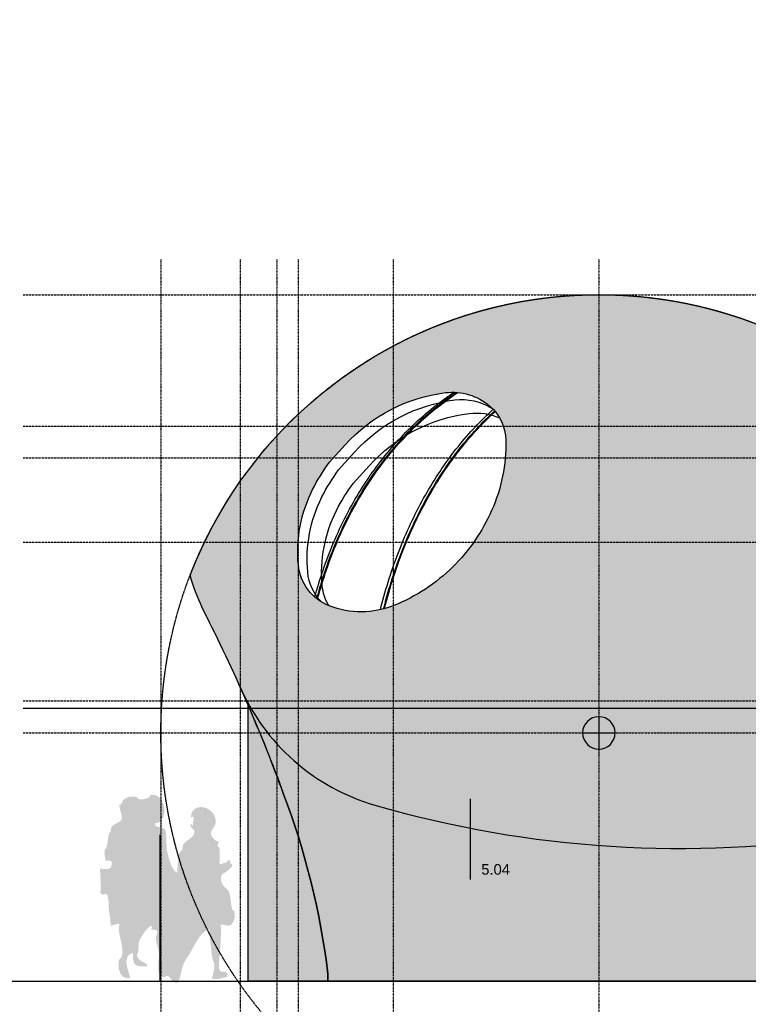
# Model space of a CAD drawing. Header units: metres. Extents: x 135527 to 1530300, y -118103 to -69281.
# Tile 75 of 88: x 227321 to 234225, y -94555 to -85231. Entities that reach past the tile are written whole.
import ezdxf
from ezdxf.enums import TextEntityAlignment as Align

# ---------------------------------------------------------------- set-up
doc = ezdxf.new("R2010")
doc.units = ezdxf.units.M
doc.header["$LTSCALE"] = 0.1
doc.header["$PDMODE"] = 35
for name, pattern in [('DASHDOT', [1, 0.5, -0.25, 0, -0.25]), ('DASHDOT2', [12.7, 6.35, -3.175, 0, -3.175]), ('HIDDEN', [0.375, 0.25, -0.125]), ('HIDDEN2', [4.762499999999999, 3.175, -1.5875])]:
    doc.linetypes.add(name, pattern=pattern)
doc.layers.get('DEFPOINTS').update_dxf_attribs({"color": 6})
for name, color, linetype in [('_01-STRAMIENEN', 8, 'DASHDOT2'), ('_02-SECTION', 2, 'Continuous'), ('_02-section-thick', 3, 'Continuous'), ('_02Constructie', 2, 'Continuous'), ('_03-PROJECTION', 1, 'Continuous'), ('_04-HIDDEN', 7, 'HIDDEN2'), ('_05text100', 8, 'Continuous'), ('_05text5', 8, 'Continuous'), ('_06-DIMENSIONS', 7, 'Continuous'), ('_11-BLOCKS', 7, 'Continuous')]:
    doc.layers.add(name, color=color, linetype=linetype)
doc.layers.add('_01Hulplijnen', color=6, linetype='Continuous', plot=False)
doc.layers.add('_07Mensen', color=8, linetype='Continuous', transparency=0.5)
for name, color, linetype, true_color in [('_09_afdruiprand', 7, 'Continuous', 0xd49d1c), ('_09_hatch_kleur', 7, 'Continuous', 0x87ded1), ('_09_hatch_zand_licht', 7, 'Continuous', 0xf4e799)]:
    doc.layers.add(name, color=color, linetype=linetype, true_color=true_color)
doc.styles.add('NIO 1_100 klein', font='arial.ttf', dxfattribs={"height": 200})
doc.styles.add('NIOstandard', font='arial.ttf')
doc.dimstyles.new('NIO-50-KLEIN', dxfattribs={"dimtxt": 100, "dimasz": 10, "dimexe": 2, "dimexo": 5, "dimgap": 10, "dimtad": 1, "dimdec": 0, "dimzin": 0, "dimdsep": 46, "dimtxsty": 'NIOstandard', "dimblk1": 'MAATSTR', "dimblk2": 'MAATSTR', "dimsah": 1, "dimcen": 0, "dimdle": 1.5, "dimse1": 1, "dimse2": 1, "dimclrd": 7, "dimclre": 256, "dimclrt": 256, "dimazin": 0, "dimtfac": 1, "dimtdec": 0, "dimtofl": 0, "dimtmove": 1, "dimatfit": 2, "dimldrblk": 'MAATSTR', "dimfxl": 1, "dimtvp": 1, "dimtolj": 1, "dimtzin": 0, "dimarcsym": 0})

# ---------------------------------------------------------------- blocks, each defined once
blk = doc.blocks.new('dwars_02')
blk.add_lwpolyline([(-3321.971182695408, 3.391965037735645e-07), (-3321.971182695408, 2590.839703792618)])
at = {"layer": '_01Hulplijnen'}
for points, knots in [([(-2692.609036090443, 3637.075236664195), (-2680.598960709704, 3677.074891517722), (-2668.588885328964, 3717.074546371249), (-2656.578809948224, 3757.074201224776), (-2656.578785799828, 3757.074281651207), (-2656.578761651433, 3757.074362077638), (-2656.578737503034, 3757.074442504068), (-2629.640759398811, 3846.791589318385), (-2569.466823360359, 4024.161231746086), (-2460.009855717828, 4282.765171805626), (-2332.494269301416, 4529.643265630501), (-2188.859820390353, 4760.981697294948), (-2029.884759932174, 4976.263846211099), (-1855.77936773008, 5174.840792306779), (-1667.478963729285, 5354.871500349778), (-1533.175568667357, 5461.81041253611), (-1464.808317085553, 5511.20254155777), (-1464.808217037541, 5511.202613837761), (-1464.808116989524, 5511.202686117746), (-1464.808016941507, 5511.20275839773), (-1434.816737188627, 5532.870046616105), (-1404.825457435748, 5554.537334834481), (-1374.834177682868, 5576.204623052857)], [-125.2921772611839, -125.2921772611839, -125.2921772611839, -125.2921772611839, -0.0002519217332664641, -0.0002519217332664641, -0.0002519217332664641, 0, 0, 0, 281.0232784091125, 561.5314717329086, 841.8571998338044, 1113.982207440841, 1377.78975249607, 1644.050137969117, 1905.524780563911, 2158.549559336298, 2158.549559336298, 2158.549559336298, 2158.549929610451, 2158.549929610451, 2158.549929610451, 2269.546589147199, 2269.546589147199, 2269.546589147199, 2269.546589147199]), ([(-2673.179335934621, 3620.901758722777), (-2663.026979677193, 3655.795069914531), (-2652.874623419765, 3690.688381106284), (-2642.722267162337, 3725.581692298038), (-2642.722243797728, 3725.581772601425), (-2642.722220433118, 3725.581852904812), (-2642.722197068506, 3725.581933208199), (-2615.577813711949, 3818.87626654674), (-2554.769587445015, 4002.563087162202), (-2444.248768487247, 4267.520913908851), (-2315.922631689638, 4518.595648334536), (-2170.478827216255, 4754.892268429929), (-2008.859850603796, 4974.57006030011), (-1832.280240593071, 5175.968889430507), (-1642.369219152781, 5357.539563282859), (-1506.187708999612, 5465.713010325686), (-1435.890454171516, 5516.235332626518), (-1435.8903538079, 5516.2354047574), (-1435.890253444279, 5516.235476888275), (-1435.890153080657, 5516.23554901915), (-1408.497856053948, 5535.922267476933), (-1381.105559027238, 5555.608985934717), (-1353.713262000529, 5575.2957043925)], [-109.0214422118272, -109.0214422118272, -109.0214422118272, -109.0214422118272, -0.0002509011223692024, -0.0002509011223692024, -0.0002509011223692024, 0, 0, 0, 291.4902339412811, 580.0680702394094, 860.6220884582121, 1136.750955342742, 1411.805659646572, 1678.066046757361, 1939.54068897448, 2199.244631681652, 2199.244631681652, 2199.244631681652, 2199.245002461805, 2199.245002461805, 2199.245002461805, 2300.442228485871, 2300.442228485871, 2300.442228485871, 2300.442228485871]), ([(-2666.399120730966, 3615.666051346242), (-2656.018011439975, 3651.32867555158), (-2645.636902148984, 3686.991299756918), (-2635.255792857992, 3722.653923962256), (-2635.255769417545, 3722.654004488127), (-2635.255745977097, 3722.654085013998), (-2635.255722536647, 3722.654165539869), (-2608.468190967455, 3814.67839200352), (-2549.012690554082, 3994.440126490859), (-2440.618351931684, 4255.554012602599), (-2314.47248604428, 4504.112951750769), (-2171.315453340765, 4738.240230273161), (-2011.664726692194, 4957.143505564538), (-1836.448359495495, 5158.99986646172), (-1647.316549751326, 5341.249137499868), (-1512.533718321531, 5449.294484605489), (-1444.290611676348, 5498.930945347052), (-1444.290511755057, 5498.931018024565), (-1444.290411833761, 5498.931090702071), (-1444.290311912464, 5498.931163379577), (-1409.741350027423, 5524.060264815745), (-1375.192388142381, 5549.189366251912), (-1340.64342625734, 5574.31846768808)], [-111.4292793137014, -111.4292793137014, -111.4292793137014, -111.4292793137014, -0.0002516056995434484, -0.0002516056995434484, -0.0002516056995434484, 0, 0, 0, 287.5326868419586, 567.6307826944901, 847.5680018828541, 1123.109353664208, 1390.241615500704, 1659.694350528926, 1924.23034491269, 2177.383931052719, 2177.383931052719, 2177.383931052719, 2177.384301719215, 2177.384301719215, 2177.384301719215, 2305.546596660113, 2305.546596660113, 2305.546596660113, 2305.546596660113]), ([(-2069.960734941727, 3516.891624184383), (-2068.290599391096, 3523.512091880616), (-2066.620463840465, 3530.132559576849), (-2064.950328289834, 3536.753027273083), (-2064.950310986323, 3536.753095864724), (-2064.950293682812, 3536.753164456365), (-2064.950276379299, 3536.753233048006), (-2041.520478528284, 3629.629650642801), (-1989.873247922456, 3810.878630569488), (-1896.166976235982, 4075.841440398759), (-1787.641752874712, 4329.58319402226), (-1664.085684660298, 4571.926594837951), (-1526.969389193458, 4799.698585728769), (-1377.317222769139, 5011.178942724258), (-1216.002612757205, 5205.119642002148), (-1099.78193071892, 5323.433435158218), (-1039.920845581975, 5379.171582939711), (-1039.92075689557, 5379.171665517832), (-1039.92066820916, 5379.171748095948), (-1039.920579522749, 5379.171830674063), (-1027.277328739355, 5390.944274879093), (-1014.634077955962, 5402.716719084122), (-1001.990827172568, 5414.489163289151)], [-20.48393168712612, -20.48393168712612, -20.48393168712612, -20.48393168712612, -0.0002122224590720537, -0.0002122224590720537, -0.0002122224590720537, 0, 0, 0, 287.359530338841, 565.1175288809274, 842.7222950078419, 1114.835755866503, 1380.704313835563, 1639.780183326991, 1891.502128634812, 2136.875943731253, 2136.875943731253, 2136.875943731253, 2136.876307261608, 2136.876307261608, 2136.876307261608, 2188.701670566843, 2188.701670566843, 2188.701670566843, 2188.701670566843]), ([(-2039.333516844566, 3524.366262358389), (-2037.877764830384, 3530.102715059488), (-2036.422012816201, 3535.839167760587), (-2034.966260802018, 3541.575620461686), (-2034.966243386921, 3541.575689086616), (-2034.966225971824, 3541.575757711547), (-2034.966208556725, 3541.575826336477), (-2011.950590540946, 3632.269839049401), (-1960.781215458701, 3811.343636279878), (-1868.264211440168, 4072.943822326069), (-1760.896509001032, 4324.303611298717), (-1640.039527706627, 4562.231084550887), (-1505.524141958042, 4787.27160570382), (-1359.498471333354, 4995.590180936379), (-1201.687892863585, 5187.579636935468), (-1089.148400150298, 5304.076874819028), (-1030.962252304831, 5359.311743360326), (-1030.962165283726, 5359.311825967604), (-1030.962078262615, 5359.311908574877), (-1030.961991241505, 5359.31199118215), (-1016.812492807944, 5372.743806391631), (-1002.662994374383, 5386.175621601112), (-988.5134959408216, 5399.607436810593)], [-17.75511988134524, -17.75511988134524, -17.75511988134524, -17.75511988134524, -0.0002124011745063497, -0.0002124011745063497, -0.0002124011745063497, 0, 0, 0, 280.7072413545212, 558.4651992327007, 832.026730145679, 1100.265670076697, 1358.595621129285, 1618.083420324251, 1862.925644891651, 2103.604509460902, 2103.604509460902, 2103.604509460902, 2103.604869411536, 2103.604869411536, 2103.604869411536, 2162.132287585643, 2162.132287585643, 2162.132287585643, 2162.132287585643]), ([(-2031.717537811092, 3526.416590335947), (-2030.321028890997, 3531.898322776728), (-2028.924519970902, 3537.38005521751), (-2027.528011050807, 3542.861787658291), (-2027.527993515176, 3542.861856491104), (-2027.527975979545, 3542.861925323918), (-2027.527958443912, 3542.86199415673), (-2004.480094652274, 3633.33202869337), (-1953.166011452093, 3812.264981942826), (-1860.479122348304, 4073.40179711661), (-1752.959241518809, 4324.201740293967), (-1632.160036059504, 4561.208276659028), (-1497.755676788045, 4785.329795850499), (-1351.895037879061, 4992.744176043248), (-1194.278640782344, 5183.873983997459), (-1081.890356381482, 5299.817825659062), (-1023.773606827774, 5354.790381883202), (-1023.773519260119, 5354.79046471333), (-1023.773431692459, 5354.790547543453), (-1023.773344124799, 5354.790630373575), (-1010.221495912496, 5367.609303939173), (-996.6696477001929, 5380.42797750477), (-983.1177994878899, 5393.246651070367)], [-16.97072400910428, -16.97072400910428, -16.97072400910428, -16.97072400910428, -0.0002130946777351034, -0.0002130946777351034, -0.0002130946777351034, 0, 0, 0, 280.0798350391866, 558.1781194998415, 830.8831682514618, 1098.273835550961, 1355.7681436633, 1614.403929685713, 1858.429899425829, 2098.416382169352, 2098.416382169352, 2098.416382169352, 2098.416743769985, 2098.416743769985, 2098.416743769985, 2154.377550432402, 2154.377550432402, 2154.377550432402, 2154.377550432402])]:
    blk.add_open_spline(points, degree=3, knots=knots, dxfattribs=at)
at = {"layer": '_02-SECTION'}
blk.add_lwpolyline([(-3865.25373130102, 3860.732800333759, -0.5207284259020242), (2743.200893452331, 5464.056656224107, 0.01715255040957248), (2373.947737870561, 5091.17883490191, 0.1083805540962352), (2257.219573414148, 4892.090022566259, 0.266801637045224), (2392.451738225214, 4248.411888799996, 0.07451460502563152), (3195.94497159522, 3580.512735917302), (4092.71514432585, 3037.155547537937, -0.1944758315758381), (3420.526275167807, 1.133776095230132e-07), (3420.526275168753, 1.147545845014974e-07), (-2567.406025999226, 1.147545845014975e-07), (-2567.406025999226, 68.46160002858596, 0.06021915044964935), (-2987.255644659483, 1771.055884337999, 0.03030270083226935), (-3742.174456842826, 3502.632563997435, -0.0309216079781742), (-3860.912189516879, 3796.79466157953, -0.03619747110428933), (-3868.325818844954, 3831.68460528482, -0.1585047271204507), (-3865.25373130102, 3860.732800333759)], format="xyb", dxfattribs=at)
blk.add_lwpolyline([(-2554.555184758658, 4909.343364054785), (-2403.101675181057, 5077.596876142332, -0.1806490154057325), (-1453.992876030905, 5572.262188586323, -0.2121431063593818), (-1033.288622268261, 5444.389519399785, -0.2127408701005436), (-881.8350824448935, 5121.342802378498, -0.109706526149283), (-1016.460424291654, 4455.058894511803, -0.09330267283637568), (-1383.314547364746, 3923.37782250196, -0.1002394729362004), (-1942.009800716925, 3556.585179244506, -0.1900588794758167), (-2554.555184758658, 3553.22009590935, -0.2837199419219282), (-2847.365351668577, 3940.203160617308, -0.1416105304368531), (-2712.739979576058, 4653.598051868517, -0.04305738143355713)], format="xyb", close=True, dxfattribs=at)
at = {"layer": '_03-PROJECTION'}
for points in [[(-2624.621853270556, 3587.468380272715, -0.1750517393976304), (-2758.725667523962, 3871.272726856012, -0.1416105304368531), (-2624.100295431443, 4584.667618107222, -0.04305738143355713), (-2465.915500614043, 4840.412930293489), (-2314.461991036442, 5008.666442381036, -0.1806490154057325), (-1365.35319188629, 5503.331754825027, -0.1713126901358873), (-1013.274350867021, 5425.959614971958, -0.1713126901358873)], [(-2560.857782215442, 3555.719045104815, -0.1077796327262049), (-2620.841707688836, 3743.259067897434, -0.1416105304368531), (-2486.216335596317, 4456.653959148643, -0.04305738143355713), (-2328.031540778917, 4712.399271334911), (-2176.578031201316, 4880.652783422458, -0.1806490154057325), (-1227.469232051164, 5375.318095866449, -0.1363125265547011), (-940.7716249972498, 5332.590971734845, -0.1363125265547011)]]:
    blk.add_lwpolyline(points, format="xyb", dxfattribs=at)
blk = doc.blocks.new('refpoint')
at = {"layer": '_01Hulplijnen'}
for p, q in [((1.746229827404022e-10, 307.3132274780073), (-1.746229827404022e-10, -307.3132274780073)), ((307.3132274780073, -1.455191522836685e-10), (-307.3132274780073, 1.455191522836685e-10))]:
    blk.add_line(p, q, dxfattribs=at)
blk.add_circle((0, 0), 307.3132274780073, dxfattribs=at)
blk = doc.blocks.new('MAATSTR')
at = {"linetype": 'Continuous'}
for p, q in [((-4.166666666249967, 0), (4.166666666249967, 0)), ((0, 4.999999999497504), (0, -4.999999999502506))]:
    blk.add_line(p, q, dxfattribs=at)
at = {"linetype": 'Continuous', "const_width": 1.5}
blk.add_lwpolyline([(-0.75, 0, 1), (0.75, 0, 1)], format="xyb", close=True, dxfattribs=at)
blk = doc.blocks.new('*D235')
at = {"layer": '_06-DIMENSIONS', "color": 7, "lineweight": -2, "transparency": 16777216}
blk.add_line((3286.885496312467, 2113.923058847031), (4072.169058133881, 1969.995520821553), dxfattribs=at)
at = {"layer": 'DEFPOINTS', "color": 0, "transparency": 16777216}
for p in [(9.91214781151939e-05, 2716.346624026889), (4082.005215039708, 1968.192740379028)]:
    blk.add_point(p, dxfattribs=at)
at = {"layer": '_06-DIMENSIONS', "color": 7, "lineweight": -2, "transparency": 16777216, "xscale": 10, "yscale": 10, "zscale": 10, "rotation": 349.6140444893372}
blk.add_blockref('MAATSTR', (4082.005215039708, 1968.192740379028), dxfattribs=at)
at = {"layer": '_06-DIMENSIONS', "transparency": 16777216, "insert": (3501.499892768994, 2136.662666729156), "char_height": 100, "attachment_point": 5, "rotation": 349.6140444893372, "style": 'NIOstandard'}
blk.add_mtext('\\A1;R4150', dxfattribs=at)
blk = doc.blocks.new('*D236')
at = {"layer": '_06-DIMENSIONS', "color": 7, "lineweight": -2, "transparency": 16777216}
blk.add_line((-4140.000000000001, -1283.653375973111), (-3409.999906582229, -1283.653375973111), dxfattribs=at)
at = {"layer": 'DEFPOINTS', "color": 0, "transparency": 16777216}
for p in [(-4150, 7203.805705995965), (-3399.999906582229, 7203.805695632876), (-3399.999906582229, -1283.653375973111)]:
    blk.add_point(p, dxfattribs=at)
at = {"layer": '_06-DIMENSIONS', "color": 7, "lineweight": -2, "transparency": 16777216, "xscale": 10, "yscale": 10, "zscale": 10, "rotation": 180}
blk.add_blockref('MAATSTR', (-4150.000000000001, -1283.653375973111), dxfattribs=at)
at = {"layer": '_06-DIMENSIONS', "color": 7, "lineweight": -2, "transparency": 16777216, "xscale": 10, "yscale": 10, "zscale": 10}
blk.add_blockref('MAATSTR', (-3399.999906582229, -1283.653375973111), dxfattribs=at)
at = {"layer": '_06-DIMENSIONS', "transparency": 16777216, "insert": (-3774.999953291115, -1222.596077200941), "char_height": 100, "attachment_point": 5, "style": 'NIOstandard'}
blk.add_mtext('\\A1;750', dxfattribs=at)
blk = doc.blocks.new('*D237')
at = {"layer": '_06-DIMENSIONS', "color": 7, "lineweight": -2, "transparency": 16777216}
blk.add_line((-3389.999906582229, -1283.653375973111), (3389.999974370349, -1283.653375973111), dxfattribs=at)
at = {"layer": 'DEFPOINTS', "color": 0, "transparency": 16777216}
for p in [(-3399.999906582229, 7203.805695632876), (3399.999974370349, -1283.653375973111), (3399.999974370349, -1321.423686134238)]:
    blk.add_point(p, dxfattribs=at)
at = {"layer": '_06-DIMENSIONS', "color": 7, "lineweight": -2, "transparency": 16777216, "xscale": 10, "yscale": 10, "zscale": 10, "rotation": 180}
blk.add_blockref('MAATSTR', (-3399.999906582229, -1283.653375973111), dxfattribs=at)
at = {"layer": '_06-DIMENSIONS', "color": 7, "lineweight": -2, "transparency": 16777216, "xscale": 10, "yscale": 10, "zscale": 10}
blk.add_blockref('MAATSTR', (3399.999974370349, -1283.653375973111), dxfattribs=at)
at = {"layer": '_06-DIMENSIONS', "transparency": 16777216, "insert": (3.389405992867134e-05, -1222.596077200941), "char_height": 100, "attachment_point": 5, "style": 'NIOstandard'}
blk.add_mtext('\\A1;6800', dxfattribs=at)
blk = doc.blocks.new('*D234')
at = {"layer": '_06-DIMENSIONS', "color": 7, "lineweight": -2, "transparency": 16777216}
blk.add_line((-4140, -1533.653375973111), (4140, -1533.653375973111), dxfattribs=at)
at = {"layer": 'DEFPOINTS', "color": 0, "transparency": 16777216}
for p in [(-4150, 366.3466240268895), (4150, 366.3466240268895), (4150, -1533.653375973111)]:
    blk.add_point(p, dxfattribs=at)
at = {"layer": '_06-DIMENSIONS', "color": 7, "lineweight": -2, "transparency": 16777216, "xscale": 10, "yscale": 10, "zscale": 10, "rotation": 180}
blk.add_blockref('MAATSTR', (-4150, -1533.653375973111), dxfattribs=at)
at = {"layer": '_06-DIMENSIONS', "color": 7, "lineweight": -2, "transparency": 16777216, "xscale": 10, "yscale": 10, "zscale": 10}
blk.add_blockref('MAATSTR', (4150, -1533.653375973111), dxfattribs=at)
at = {"layer": '_06-DIMENSIONS', "transparency": 16777216, "insert": (3.740769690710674e-15, -1472.561970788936), "char_height": 100, "attachment_point": 5, "style": 'NIOstandard'}
blk.add_mtext('\\A1;8300', dxfattribs=at)
blk = doc.blocks.new('*U397')
at = {"layer": '_01-STRAMIENEN', "color": 253, "linetype": 'HIDDEN', "ltscale": 40}
for points in [[(-9973.606915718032, 6500), (1244.49792445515, 6500)], [(-9973.60691571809, 5255), (1244.497924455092, 5255)], [(-9973.60691571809, 4955), (1244.497924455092, 4955)], [(-9973.606915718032, 4155), (1244.49792445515, 4155)], [(-9973.60691571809, 2655), (1244.497924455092, 2655)], [(-9973.606915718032, 2350), (1244.49792445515, 2350)], [(-9973.606915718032, 0), (1244.49792445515, 0)]]:
    blk.add_lwpolyline(points, dxfattribs=at)
at = {"layer": '_01Hulplijnen', "ltscale": 40}
blk.add_lwpolyline([(-9973.606915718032, 2585), (1244.49792445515, 2585)], dxfattribs=at)
blk = doc.blocks.new('hatches_links')
at = {"layer": '_02Constructie'}
h = blk.add_hatch(dxfattribs=at)
h.set_pattern_fill('AR-SAND', color=253, scale=5)
h.set_pattern_definition([(37.50000000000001, (-265951.6060139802, 94335.20569048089), (-8.000156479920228, 244.7066186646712), [0, -193.04, 0, -215.9, 0, -206.375]), (7.499999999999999, (-265951.6060139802, 94335.20569048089), (224.7616415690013, 358.4125502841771), [0, -104.14, 0, -173.99, 0, -66.67500000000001]), (327.5, (-266107.8160139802, 94335.20569048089), (395.496185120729, 0.718592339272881), [0, -63.5, 0, -228.6, 0, -298.45]), (317.5, (-266107.8160139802, 94335.20569048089), (381.7782262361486, 111.4646616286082), [0, -31.75, 0, -149.86, 0, -171.45])])
edge = h.paths.add_edge_path(flags=16)
edge.add_line((767.4159979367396, 4909.343363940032), (918.8695075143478, 5077.596876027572))
edge.add_arc((2055.650560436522, 4054.322663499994), 1529.497066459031, 97.04806487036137, 138.0080187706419, ccw=False)
edge.add_arc((1934.420739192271, 5034.859389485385), 541.4945661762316, 49.138733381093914, 97.04806487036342, ccw=False)
edge.add_arc((2001.965986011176, 5112.94235535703), 438.2506320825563, 1.0983204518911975, 49.13873338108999, ccw=False)
edge.add_arc((872.7649177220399, 5091.293700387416), 1567.659201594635, -23.944416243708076, 1.098320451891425, ccw=False)
edge.add_arc((709.8717913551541, 5163.629123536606), 1745.891028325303, 314.7339144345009, 336.0555837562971, ccw=False)
edge.add_arc((753.7098525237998, 5119.381985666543), 1683.604715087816, 291.83720341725, 314.73391443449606, ccw=False)
edge.add_arc((1069.422211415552, 4331.528794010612), 834.8485986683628, 248.7923111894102, 291.83720341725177, ccw=False)
edge.add_arc((934.5525749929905, 3983.952464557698), 462.022736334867, 185.43352392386, 248.7923111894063, ccw=False)
edge.add_arc((1776.093677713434, 4063.998335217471), 1307.362176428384, 153.193151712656, 185.4335239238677, ccw=False)
edge.add_arc((2170.480478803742, 3864.720055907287), 1749.236345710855, 143.3312182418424, 153.1931517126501, ccw=False)
edge = h.paths.add_edge_path()
edge.add_arc((3321.971182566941, 2350.000000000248), 4149.999999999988, 48.62288047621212, 158.6519775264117, ccw=False)
edge.add_arc((11313.67509195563, -102.697554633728), 7650.852001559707, 133.3144931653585, 137.2451826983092)
edge.add_arc((6091.396046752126, 4725.541871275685), 538.6024010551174, 137.2451826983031, 161.9875999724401)
edge.add_arc((6207.016219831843, 4687.946933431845), 660.1811976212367, 161.9875999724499, 221.742147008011)
edge.add_arc((8344.560508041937, 6595.251857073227), 3524.951285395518, 221.7421470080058, 238.788134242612)
edge.add_line((6517.916154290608, 3580.512735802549), (7414.686327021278, 3037.155547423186))
edge.add_arc((3321.971182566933, 2350.000000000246), 4150.000000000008, -34.49018554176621, 9.5309091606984, ccw=False)
edge.add_line((6742.497457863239, -1.382431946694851e-09), (6742.49745786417, 0))
edge.add_line((6742.49745786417, 0), (754.5651566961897, 0))
edge.add_line((754.5651566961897, 0), (754.5651566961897, 68.4615999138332))
edge.add_arc((-6498.053195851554, -816.9275758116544), 7306.462000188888, 6.960146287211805, 20.74471250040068)
edge.add_arc((-14315.28893409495, -3585.584672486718), 15598.59702304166, 20.08447840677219, 27.02722132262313)
edge.add_arc((1896.44300662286, 4608.785681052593), 2567.18225080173, 198.4391061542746, 205.523559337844, ccw=False)
edge.add_arc((-301.994069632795, 3865.375219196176), 246.6721385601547, 187.8500248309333, 196.1422537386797, ccw=False)
edge.add_arc((-500.1536855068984, 3841.48501835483), 47.22897351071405, 155.9494909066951, 191.9763834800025, ccw=False)
at = {"layer": '_09_hatch_kleur'}
h = blk.add_hatch(color=256, dxfattribs=at)
h.dxf.hatch_style = 1
edge = h.paths.add_edge_path()
edge.add_line((754.5651566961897, 0), (0, 0))
edge.add_line((0, 0), (0, 2610.279417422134))
edge.add_arc((-14315.28893410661, -3585.584672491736), 15598.59702305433, 20.084478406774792, 23.403658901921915, ccw=False)
edge.add_arc((-6498.053195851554, -816.9275758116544), 7306.462000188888, 6.960146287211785, 20.74471250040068, ccw=False)
edge.add_line((754.5651566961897, 68.4615999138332), (754.5651566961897, 0))
at = {"layer": '_09_hatch_zand_licht'}
h = blk.add_hatch(color=41, dxfattribs=at)
h.dxf.hatch_style = 1
h.set_gradient(color1=(250, 237, 163), color2=(223, 195, 129), rotation=90.00000000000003, tint=1, name='INVCYLINDER')
edge = h.paths.add_edge_path(flags=16)
edge.add_line((767.4159979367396, 4909.343363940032), (918.8695075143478, 5077.596876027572))
edge.add_arc((2055.650560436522, 4054.322663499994), 1529.497066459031, 97.04806487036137, 138.0080187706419, ccw=False)
edge.add_arc((1934.420739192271, 5034.859389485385), 541.4945661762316, 49.138733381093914, 97.04806487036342, ccw=False)
edge.add_arc((2001.965986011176, 5112.94235535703), 438.2506320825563, 1.0983204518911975, 49.13873338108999, ccw=False)
edge.add_arc((872.7649177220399, 5091.293700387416), 1567.659201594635, -23.944416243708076, 1.098320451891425, ccw=False)
edge.add_arc((709.8717913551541, 5163.629123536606), 1745.891028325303, 314.7339144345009, 336.0555837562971, ccw=False)
edge.add_arc((753.7098525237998, 5119.381985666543), 1683.604715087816, 291.83720341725, 314.73391443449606, ccw=False)
edge.add_arc((1069.422211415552, 4331.528794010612), 834.8485986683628, 248.7923111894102, 291.83720341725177, ccw=False)
edge.add_arc((934.5525749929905, 3983.952464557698), 462.022736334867, 185.43352392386, 248.7923111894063, ccw=False)
edge.add_arc((1776.093677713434, 4063.998335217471), 1307.362176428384, 153.193151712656, 185.4335239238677, ccw=False)
edge.add_arc((2170.480478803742, 3864.720055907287), 1749.236345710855, 143.3312182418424, 153.1931517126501, ccw=False)
edge = h.paths.add_edge_path()
edge.add_arc((3321.971182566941, 2350.000000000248), 4149.999999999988, 48.62288047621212, 158.6519775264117, ccw=False)
edge.add_arc((11313.67509195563, -102.697554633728), 7650.852001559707, 133.3144931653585, 137.2451826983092)
edge.add_arc((6091.396046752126, 4725.541871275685), 538.6024010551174, 137.2451826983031, 161.9875999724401)
edge.add_arc((6207.016219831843, 4687.946933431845), 660.1811976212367, 161.9875999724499, 221.742147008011)
edge.add_arc((8344.560508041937, 6595.251857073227), 3524.951285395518, 221.7421470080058, 238.788134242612)
edge.add_line((6517.916154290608, 3580.512735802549), (7414.686327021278, 3037.155547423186))
edge.add_arc((3321.971182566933, 2350.000000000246), 4150.000000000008, -34.49018554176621, 9.5309091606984, ccw=False)
edge.add_line((6742.497457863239, -1.382431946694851e-09), (6742.49745786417, 0))
edge.add_line((6742.49745786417, 0), (754.5651566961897, 0))
edge.add_line((754.5651566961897, 0), (754.5651566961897, 68.4615999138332))
edge.add_arc((-6498.053195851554, -816.9275758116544), 7306.462000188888, 6.960146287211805, 20.74471250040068)
edge.add_arc((-14315.28893409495, -3585.584672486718), 15598.59702304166, 20.08447840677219, 27.02722132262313)
edge.add_arc((1896.44300662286, 4608.785681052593), 2567.18225080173, 198.4391061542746, 205.523559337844, ccw=False)
edge.add_arc((-301.994069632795, 3865.375219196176), 246.6721385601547, 187.8500248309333, 196.1422537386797, ccw=False)
edge.add_arc((-500.1536855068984, 3841.48501835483), 47.22897351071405, 155.9494909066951, 191.9763834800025, ccw=False)
at = {"layer": '_01Hulplijnen'}
for points in [[(-543.2825486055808, 3860.732800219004, -0.5207284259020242), (6065.172076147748, 5464.056656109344, 0.01715255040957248), (5695.918920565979, 5091.178834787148, 0.1083805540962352), (5579.190756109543, 4892.090022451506, 0.266801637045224), (5714.422920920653, 4248.411888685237, 0.07451460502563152), (6517.916154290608, 3580.512735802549), (7414.686327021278, 3037.155547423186, -0.1944758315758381), (6742.497457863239, -1.382431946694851e-09), (6742.49745786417, 0), (754.5651566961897, 0), (754.5651566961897, 68.4615999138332, 0.06021915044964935), (334.7155380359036, 1771.055884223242, 0.03030270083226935), (-420.2032741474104, 3502.632563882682, -0.0309216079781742), (-538.9410068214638, 3796.794661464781, -0.03619747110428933), (-546.3546361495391, 3831.68460517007, -0.1585047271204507), (-543.2825486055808, 3860.732800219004)], [(754.5651566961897, 0), (0, 0), (0, 2610.279417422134, -0.01448366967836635), (334.7155380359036, 1771.055884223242, -0.06021915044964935), (754.5651566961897, 68.4615999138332), (754.5651566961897, 0)]]:
    blk.add_lwpolyline(points, format="xyb", dxfattribs=at)
blk.add_lwpolyline([(767.4159979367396, 4909.343363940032), (918.8695075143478, 5077.596876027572, -0.1806490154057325), (1867.978306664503, 5572.262188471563, -0.2121431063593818), (2288.682560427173, 5444.389519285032, -0.2127408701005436), (2440.136100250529, 5121.342802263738, -0.109706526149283), (2305.510758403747, 4455.058894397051, -0.09330267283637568), (1938.656635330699, 3923.377822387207, -0.1002394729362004), (1379.961381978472, 3556.585179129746, -0.1900588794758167), (767.4159979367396, 3553.22009579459, -0.2837199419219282), (474.6058310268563, 3940.203160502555, -0.1416105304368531), (609.2312031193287, 4653.598051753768, -0.04305738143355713)], format="xyb", close=True, dxfattribs=at)
for points in [[(0, 2.24434188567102e-07), (0, 2590.839703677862)], [(754.5651566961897, 0), (0, 0), (0, 2590.839703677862)]]:
    blk.add_lwpolyline(points, dxfattribs=at)
blk = doc.blocks.new('*U45')
at = {"layer": '_07Mensen'}
h = blk.add_hatch(color=256, dxfattribs=at)
edge = h.paths.add_edge_path()
edge.add_spline(control_points=[(200087.0707201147, -58555.29326279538), (200087.0707201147, -58617.01613095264), (200160.2927196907, -58570.59129754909), (200185.3394107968, -58622.30480030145), (200199.7715190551, -58652.14667576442), (200189.3431569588, -58829.88507224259), (200206.047158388, -58829.88507224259), (200206.047158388, -58857.42712142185), (200250.0511220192, -59022.10213216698), (200297.5746578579, -59022.10213216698), (200301.5411598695, -58986.50603547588), (200298.8595810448, -58811.57957234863), (200343.3477186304, -58811.57957234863), (200343.3477186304, -58773.46018447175), (200351.969739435, -58753.10625630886), (200382.0071466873, -58727.15639455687), (200403.7391084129, -58708.38534278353), (200435.8621880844, -58694.7167396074), (200452.0820155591, -58664.21378047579), (200479.0095362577, -58613.55242497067), (200427.2774114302, -58613.7945119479), (200416.5697182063, -58564.44601274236), (200434.2793116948, -58563.95252775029), (200443.4413726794, -58573.10527769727), (200444.0372790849, -58591.90426258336), (200442.8454662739, -58557.65826634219), (200453.1807179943, -58525.29309969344), (200453.1807179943, -58491.22401316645), (200444.0372790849, -58494.27803349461), (200434.8752181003, -58497.32274278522), (200425.7317791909, -58500.37676311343), (200425.7317791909, -58354.61246970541), (200628.9358634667, -58382.21969614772), (200657.9676786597, -58506.16822849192), (200670.3699807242, -58559.10147716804), (200650.8726680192, -58585.71242258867), (200624.1499901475, -58622.30480030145), (200592.790415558, -58665.22868357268), (200656.5337788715, -58729.20482282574), (200691.1708386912, -58729.20482282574), (200690.9287517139, -58740.45255622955), (200674.1875061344, -58753.0224569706), (200682.0087777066, -58774.96857256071), (200702.3813279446, -58774.96857256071), (200700.3142776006, -58826.77518568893), (200700.3142776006, -58842.08253148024), (200700.3142776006, -58874.63391888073), (200700.3142776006, -58907.18530628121), (200700.3142776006, -58939.72738264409), (200721.6737978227, -58948.88013259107), (200730.8358588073, -58945.83542330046), (200727.7818384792, -58930.57463269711), (200782.2886525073, -58937.6417102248), (200747.6143485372, -58912.82779505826), (200801.0038380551, -58903.10707181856), (200781.3203045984, -58949.58777144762), (200836.8699548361, -58933.72176340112), (200812.158461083, -58967.64187332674), (200790.1471682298, -58997.84687925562), (200751.7856933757, -59023.84329619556), (200718.6197774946, -59040.40763206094), (200697.9120299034, -59110.70596583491), (200728.9177850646, -59149.01157446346), (200767.3165040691, -59177.98752343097), (200820.4080403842, -59218.03429608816), (200792.6239042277, -59388.22144108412), (200837.614837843, -59388.22144108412), (200846.2368586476, -59423.24025344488), (200842.6986643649, -59456.89034328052), (200827.0188770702, -59489.19964370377), (200802.0466742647, -59548.47370897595), (200766.9999287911, -59516.34131826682), (200709.4763385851, -59516.36925137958), (200718.023871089, -59644.63810516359), (200698.1541168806, -59772.18069801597), (200692.5861164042, -59900.08642133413), (200687.260202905, -60022.42414417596), (200773.5548992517, -59904.04361230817), (200773.5548992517, -60010.63637059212), (200717.3162322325, -60020.02189647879), (200689.6438285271, -60038.99779107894), (200627.0922780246, -60028.94187048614), (200631.4125994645, -59986.65113777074), (200660.1837056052, -59924.98413583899), (200645.3977779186, -59873.33581034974), (200624.2617225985, -59873.33581034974), (200603.9636606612, -59598.84642231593), (200599.6433392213, -59562.13300111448), (200504.819732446, -59577.95245397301), (200450.6294936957, -59747.48782633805), (200393.2921242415, -59824.78806037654), (200337.4817649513, -59900.02124407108), (200340.4426749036, -59959.36979764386), (200315.5449603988, -60043.05740346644), (200291.0010653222, -60125.59975166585), (200206.047158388, -59981.49282294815), (200206.047158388, -60001.48362064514), (200087.0520980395, -60068.17858287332), (200119.4358867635, -59859.74169547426), (200123.8865627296, -59812.88855434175), (200128.9703892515, -59759.31284407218), (200100.4413700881, -59704.00528081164), (200095.7486071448, -59650.88581138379), (200091.3724194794, -59601.22073690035), (200149.4360498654, -59562.36577705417), (200050.4597203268, -59562.13300111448), (200053.4951185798, -59552.9802511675), (200056.549138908, -59543.82750122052), (200059.6031592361, -59534.67475127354), (200050.4597203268, -59537.71946056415), (200047.4056999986, -59534.67475127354), (200050.4597203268, -59525.52200132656), (200005.1522114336, -59538.45503253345), (199911.8556148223, -59699.43356135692), (199931.4646599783, -59699.43356135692), (199929.9748939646, -59715.70925505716), (199933.2337571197, -59800.11381077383), (199913.1591600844, -59800.11381077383), (199924.2951610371, -59878.05650640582), (200013.8300984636, -59864.80689992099), (200013.8300984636, -59909.94681013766), (199893.8666902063, -59912.66563311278), (199875.0583942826, -59910.18889711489), (199876.5295382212, -59781.80831087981), (199753.8845511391, -59822.77687625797), (199854.406512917, -59976.20415359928), (199849.0805994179, -60019.7891205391), (199724.5920268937, -60055.29210685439), (199721.7987156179, -59827.57206061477), (199766.6965388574, -59827.57206061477), (199805.4490772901, -59722.95324229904), (199724.8713580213, -59615.52249063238), (199748.3910389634, -59507.21650143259), (199718.4653641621, -59507.49583256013), (199682.2268058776, -59525.52200132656), (199666.0256004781, -59525.52200132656), (199666.0256004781, -59440.13978666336), (199644.6288361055, -59391.69445810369), (199647.3104149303, -59321.00506075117), (199647.7759668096, -59287.31772676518), (199641.8169027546, -59254.80358351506), (199629.4146006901, -59223.47194203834), (199578.1480277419, -59241.7774419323), (199559.637685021, -59226.8704707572), (199573.9021946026, -59178.76033955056), (199572.319318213, -59114.28140426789), (199568.3341941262, -59049.90489039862), (199565.3360400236, -58985.49113237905), (199599.8241232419, -58985.49113237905), (199664.833787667, -59007.24171617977), (199673.0088786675, -58957.2879995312), (199687.3851207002, -58916.82223018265), (199669.805881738, -58901.81283759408), (199620.2525397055, -58912.26913280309), (199607.5895285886, -58878.50731051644), (199610.7366592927, -58837.61323343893), (199611.1091007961, -58802.42682240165), (199643.1018259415, -58802.42682240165), (199635.6716179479, -58637.66801231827), (199666.0256004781, -58637.66801231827), (199666.0256004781, -58584.19472346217), (199684.759408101, -58573.31012052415), (199740.1787038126, -58547.76994442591), (199805.0393916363, -58517.86289169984), (199749.5828517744, -58448.19770848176), (199748.3910389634, -58381.38170276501), (199782.9536104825, -58381.38170276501), (199765.6350805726, -58350.39456967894), (199792.5998454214, -58328.91400596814), (199824.6298147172, -58303.41107402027), (199874.4997320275, -58297.7313410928), (199913.1591600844, -58308.15970318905), (199913.1591600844, -58345.21763278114), (200041.2976593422, -58330.99036734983), (200041.2976593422, -58289.85420329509), (200193.5331238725, -58254.30466179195), (200225.004430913, -58551.62471398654), (200087.0707201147, -58555.29326279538)], knot_values=[0, 0, 0, 0, 1, 1, 1, 2, 2, 2, 3, 3, 3, 4, 4, 4, 5, 5, 5, 6, 6, 6, 7, 7, 7, 8, 8, 8, 9, 9, 9, 10, 10, 10, 11, 11, 11, 12, 12, 12, 13, 13, 13, 14, 14, 14, 15, 15, 15, 16, 16, 16, 17, 17, 17, 18, 18, 18, 19, 19, 19, 20, 20, 20, 21, 21, 21, 22, 22, 22, 23, 23, 23, 24, 24, 24, 25, 25, 25, 26, 26, 26, 27, 27, 27, 28, 28, 28, 29, 29, 29, 30, 30, 30, 31, 31, 31, 32, 32, 32, 33, 33, 33, 34, 34, 34, 35, 35, 35, 36, 36, 36, 37, 37, 37, 38, 38, 38, 39, 39, 39, 40, 40, 40, 41, 41, 41, 42, 42, 42, 43, 43, 43, 44, 44, 44, 45, 45, 45, 46, 46, 46, 47, 47, 47, 48, 48, 48, 49, 49, 49, 50, 50, 50, 51, 51, 51, 52, 52, 52, 53, 53, 53, 54, 54, 54, 55, 55, 55, 56, 56, 56, 57, 57, 57, 58, 58, 58, 59, 59, 59, 59], degree=3, periodic=0)
at = {"layer": '_01Hulplijnen'}
for points in [[(200136.9701868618, -60050.08832314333), (200136.9701868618, -58665.43422712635)], [(199454.3959184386, -60050.08832314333), (200819.5444552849, -60050.08832314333)]]:
    blk.add_lwpolyline(points, dxfattribs=at)
blk = doc.blocks.new('*U207')
at = {"layer": '_05text5', "color": 4}
blk.add_lwpolyline([(0, -715.0035518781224), (0, 50.00000000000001)], dxfattribs=at)
at = {"layer": '_05text5', "style": 'NIOstandard'}
blk.add_attdef('NR', text='', height=150, dxfattribs=at).set_placement((100.559028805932, -698.4863526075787), align=Align.BOTTOM_LEFT)
blk = doc.blocks.new('*U225')
at = {"layer": '_01-STRAMIENEN', "linetype": 'DASHDOT', "ltscale": 40}
for points in [[(-4150, 7203.805705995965), (-4150, -1743.344087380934)], [(-3399.999906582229, 7203.805705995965), (-3400.000030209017, -1743.344087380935)], [(-3050, 7203.805705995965), (-3050.000120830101, -1743.34408738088)], [(-2850, 7203.805705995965), (-2850.000120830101, -1743.34408738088)], [(-1950, 7203.805705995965), (-1950, -1743.344087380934)], [(0, 7203.805705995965), (0, -1743.344087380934)]]:
    blk.add_lwpolyline(points, dxfattribs=at)
at = {"layer": '_04-HIDDEN', "color": 252, "ltscale": 10}
blk.add_circle((9.912147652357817e-05, 2716.34662402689), 4150, dxfattribs=at)
at = {"layer": 'DEFPOINTS'}
blk.add_line((-4972.637230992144, 366.3466240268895), (4972.637230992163, 366.3466240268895), dxfattribs=at)
at = {"layer": '_04-HIDDEN', "color": 252, "ltscale": 10, "xscale": -0.5, "yscale": 0.5}
blk.add_blockref('refpoint', (9.912147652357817e-05, 2716.34662402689), dxfattribs=at)
at = {"layer": '_06-DIMENSIONS'}
for base, p1, p2, picture, middle in [((-3399.999906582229, -1283.653375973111), (-4150, 7203.805705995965), (-3399.999906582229, 7203.805695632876), '*D236', (-3774.999953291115, -1222.596077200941)), ((3399.999974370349, -1283.653375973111), (-3399.999906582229, 7203.805695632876), (3399.999974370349, -1321.423686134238), '*D237', (3.389405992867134e-05, -1222.596077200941)), ((4150, -1533.653375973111), (-4150, 366.3466240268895), (4150, 366.3466240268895), '*D234', (3.740769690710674e-15, -1472.561970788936))]:
    dim = blk.add_linear_dim(base=base, p1=p1, p2=p2, dimstyle='NIO-50-KLEIN', dxfattribs=at)
    dim.commit()
    dim.dimension.update_dxf_attribs({"geometry": picture, "text_midpoint": middle})
dim = blk.add_radius_dim(center=(9.91214781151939e-05, 2716.346624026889), mpoint=(4082.005215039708, 1968.192740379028), dimstyle='NIO-50-KLEIN', override={"dimfxlon": 1, "dimarcsym": 1}, dxfattribs=at)
dim.commit()
dim.dimension.update_dxf_attribs({"geometry": '*D235', "text_midpoint": (3490.492602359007, 2076.605749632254), "dimtype": 164})

msp = doc.modelspace()

# ---------------------------------------------------------------- linework, layer by layer
at = {"layer": '_02-section-thick'}
msp.add_lwpolyline([(225603.6454916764, -94335.20569059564), (240448.72238999, -94335.20569059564)], dxfattribs=at)
at = {"layer": '_09_afdruiprand'}
msp.add_lwpolyline([(229408.5859902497, -91547.67084522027), (229403.2659835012, -91535.24750479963, 0.2247150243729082), (230685.1867355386, -92668.93308714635, 0.1100141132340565), (235194.0760857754, -92952.808641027, 0.1353904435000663), (236162.8990135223, -92513.85099816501, -0.02136316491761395), (236781.3267736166, -92041.92178803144, -0.1484855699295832), (236958.5859527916, -91984.29865800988)], format="xyb", dxfattribs=at)

# ---------------------------------------------------------------- block references
at = {"layer": '_02Constructie'}
for name, p in [('*U397', (237328.5859527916, -94335.20569059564)), ('*U225', (232808.5859527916, -94701.5523146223))]:
    msp.add_blockref(name, p, dxfattribs=at)
at = {"layer": '_03-PROJECTION'}
for name, p in [('dwars_02', (232808.5859527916, -94335.20569059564)), ('hatches_links', (229486.6147700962, -94335.20569048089))]:
    msp.add_blockref(name, p, dxfattribs=at)
at = {"layer": '_07Mensen'}
msp.add_blockref('*U45', (28516.36762244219, -34285.11736745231), dxfattribs=at)
at = {"layer": '_11-BLOCKS'}
ref = msp.add_blockref('*U207', (231593.6795362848, -92659.19306368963), dxfattribs=at)
ref.add_attrib('NR', '5.04', dxfattribs={"layer": '_05text5', "height": 100, "style": 'NIOstandard'}).set_placement((231694.2385650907, -93357.67941629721), align=Align.BOTTOM_LEFT)

# ---------------------------------------------------------------- texts
at = {"layer": '_05text100', "char_height": 200, "attachment_point": 1, "style": 'NIO 1_100 klein'}
for s, insert in [('\\pi6218.1;polyester luifel\\P\\pi3919.6;buitenzijde: ingestrooid met zand\\P\\pi3180.7;binnenzijde: RAL 6034 Pastelturquoise', (208179.7855815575, -85248.0167643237)), ('\\pi5649.9;pui, veiligheidsglas \\P\\pi5613.2;conform NEN 3569', (203120.3850421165, -85590.17538666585)), ('\\pi6124.8;polyester gevel\\P\\pi5411;ingestrooid met zand', (212271.9356318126, -85570.04416352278)), ('\\pi4848.6;balustrade polycarbonaat', (212262.6965949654, -90485.27991313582)), ('\\pi6124.8;polyester gevel\\P\\pi4753.3;RAL 6034 Pastelturquoise', (191680.9305303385, -92606.52687230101))]:
    msp.add_mtext_dynamic_manual_height_columns(s, width=7965.951779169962, gutter_width=1, heights=[0], dxfattribs=dict(at, insert=insert))
at = {"layer": '_05text100', "insert": (140505.1324179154, -86699.37269916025), "char_height": 100, "width": 7965.951779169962, "attachment_point": 1, "style": 'NIO 1_100 klein'}
msp.add_mtext('\\pi6116.8;polyester afdekkap installaties\\P\\pi6688.5;ingestrooid met zand', dxfattribs=at)

doc.saveas('drawing.dxf')
